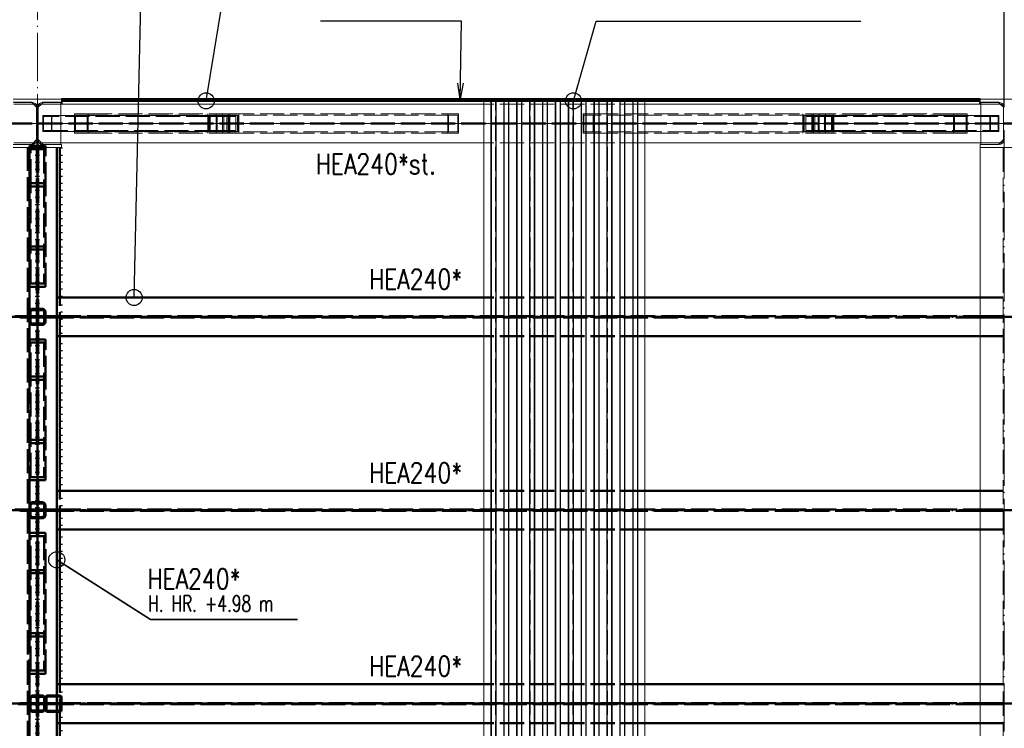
# Paper-space layout 'Layout1' of a CAD drawing. Extents: x -2 to 1380, y -36 to 422.
# Tile 35 of 79: x 333 to 455, y 232 to 320. Entities that reach past the tile are written whole.
import ezdxf

# ---------------------------------------------------------------- set-up
doc = ezdxf.new("R2010")
doc.units = 0
for name, pattern in [('ACAD_ISO02W100', [15, 12, -3]), ('ACAD_ISO04W100', [30.5, 24, -3, 0.5, -3]), ('ACAD_ISO07W100', [3.5, 0.5, -3]), ('B_CARA_09', [0.5, 0, -0.5]), ('HP_01_CER_B', [8, 5, -1, 1, -1])]:
    doc.linetypes.add(name, pattern=pattern)
doc.layers.get('0').update_dxf_attribs({"linetype": 'CONTINUOUS'})
doc.layers.get('DEFPOINTS').update_dxf_attribs({"color": 132, "linetype": 'CONTINUOUS'})
for name, color, linetype, lineweight in [('SS_1.ET-HALA_TaO-PRISTAVBA-PODLAH.NOSNIKY', 9, 'CONTINUOUS', 13), ('SS_1.ET-HALA_TaO-PRISTAVBA-SLOUP', 9, 'CONTINUOUS', 13), ('SS_1.ET-HALA_TaO-PRISTAVBA-ZTUZENI_SVISLE', 9, 'CONTINUOUS', 13), ('SS_1.ET-HALA_TaO-RASTR', 7, 'HP_01_CER_B', 13), ('SS_2.ET-DEMONTAZE_OK', 20, 'B_CARA_09', 50), ('SS_2.ET-HALA_TaO-PRISTAVBA-PODLAH.NOSNIKY', 172, 'CONTINUOUS', 50), ('SS_2.ET-HALA_TaO-PRISTAVBA-PODLAHA_LEM', 140, 'CONTINUOUS', 50), ('SS_2.ET-HALA_TaO-PRISTAVBA-TRAPEZ.PLECH', 153, 'CONTINUOUS', 18), ('SS_2.ET-HALA_TaO-PRISTAVBA-VNITRNI_KCE', 190, 'CONTINUOUS', 50), ('SS_KOTY', 3, 'CONTINUOUS', 25), ('SS_POPIS_PROFILU', 13, 'CONTINUOUS', 25), ('SS_POPIS_PROFILU_S355', 2, 'CONTINUOUS', 35), ('SS_SRAFY', 8, 'CONTINUOUS', 18), ('SS_STAV.OK-POPIS_PROFILU', 9, 'CONTINUOUS', 13)]:
    doc.layers.add(name, color=color, linetype=linetype, lineweight=lineweight)
doc.styles.add('ROMANS', font='romans.shx', dxfattribs={"width": 0.8})
doc.styles.add('romans.shx', font='romans.shx', dxfattribs={"height": 5})
doc.dimstyles.new('A-1_(2.5)_50AS', dxfattribs={"dimtxt": 2.5, "dimasz": 2, "dimexe": 1, "dimexo": 2, "dimgap": 0, "dimtad": 0, "dimdec": 1, "dimlfac": 50, "dimrnd": 1, "dimtxsty": 'ROMANS', "dimblk1": 'OBLIQUE', "dimblk2": 'OBLIQUE', "dimsah": 1, "dimcen": 2, "dimclrd": 256, "dimclre": 256, "dimclrt": 256, "dimadec": 1, "dimazin": 2, "dimtfac": 0.714286, "dimtdec": 1, "dimtmove": 0, "dimatfit": 3, "dimldrblk": 'OPEN', "dimfxl": 1, "dimtvp": 1.142857, "dimtfill": 1, "dimtolj": 1, "dimlwd": -1, "dimlwe": -1, "dimarcsym": 0})

# ---------------------------------------------------------------- blocks, each defined once
blk = doc.blocks.new('_Oblique')
at = {"color": 0, "linetype": 'ByBlock', "lineweight": -2}
blk.add_line((-0.5, -0.5), (0.5, 0.5), dxfattribs=at)
blk = doc.blocks.new('*D58')
at = {"layer": 'DEFPOINTS', "color": 0, "transparency": 16777216}
for p in [(455.19, 331.97), (504.49, 309.73, -4985), (455.19, 306.73, -5000.4)]:
    blk.add_point(p, dxfattribs=at)
at = {"layer": 'SS_KOTY', "transparency": 16777216}
for p, q in [((455.19, 308.73), (455.19, 332.97)), ((504.49, 311.73), (504.49, 332.97)), ((504.49, 331.97), (455.19, 331.97))]:
    blk.add_line(p, q, dxfattribs=at)
at = {"layer": 'SS_KOTY', "transparency": 16777216, "xscale": 2, "yscale": 2, "zscale": 2, "rotation": 180}
blk.add_blockref('_Oblique', (455.19, 331.97), dxfattribs=at)
at = {"layer": 'SS_KOTY', "transparency": 16777216, "xscale": 2, "yscale": 2, "zscale": 2}
blk.add_blockref('_Oblique', (504.49, 331.97), dxfattribs=at)
at = {"layer": 'SS_KOTY', "transparency": 16777216, "insert": (479.84, 334.83), "char_height": 2.5, "attachment_point": 5, "style": 'ROMANS', "bg_fill": 3, "box_fill_scale": 1.1, "bg_fill_color": 256, "bg_fill_true_color": 13158600, "bg_fill_transparency": 0}
blk.add_mtext('\\A1;2465', dxfattribs=at)
blk = doc.blocks.new('_OPEN')
at = {"color": 0, "linetype": 'ByBlock'}
for p, q in [((-1, 0.167), (0, 0)), ((0, 0), (-1, -0.167)), ((0, 0), (-1, 0))]:
    blk.add_line(p, q, dxfattribs=at)

psp = doc.layouts.get("Layout1")

# ---------------------------------------------------------------- hatches: boundary and pattern name
at = {"layer": 'SS_SRAFY'}
h = psp.add_hatch(dxfattribs=at)
h.set_pattern_fill('ANSI31', color=5, scale=0.02, style=0)
h.set_pattern_definition([(45, (-864.81247, 154.627365), (-0.0449012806, 0.0449012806), [])])
h.paths.add_polyline_path([(336.4275, 235.7274, 0.41421356), (336.1875, 235.4874), (336.1875, 233.9674, 0.41421356), (336.4275, 233.7274), (337.9475, 233.7274, 0.41421356), (338.1875, 233.9674), (338.1875, 235.4874, 0.41421356), (337.9475, 235.7274)], flags=0)
h.paths.add_polyline_path([(336.4275, 235.6074), (337.9475, 235.6074, -0.41421356), (338.0675, 235.4874), (338.0675, 233.9674, -0.41421356), (337.9475, 233.8474), (336.4275, 233.8474, -0.41421356), (336.3075, 233.9674), (336.3075, 235.4874, -0.41421356)], flags=0)

# ---------------------------------------------------------------- linework, layer by layer
at = {"layer": 'SS_1.ET-HALA_TaO-PRISTAVBA-PODLAH.NOSNIKY', "color": 9, "linetype": 'ACAD_ISO02W100', "ltscale": 0.25}
for p, q in [((334.6775, 309.1274), (332.2775, 309.1274)), ((335.0775, 309.1274), (334.945, 309.1274)), ((335.0775, 308.8074), (335.0775, 309.1274)), ((335.4301, 309.1274), (335.2976, 309.1274)), ((335.2976, 308.8074), (335.2976, 309.1274)), ((338.0975, 309.1274), (335.6975, 309.1274)), ((410.5875, 309.1274), (390.5875, 309.1274)), ((215.2976, 306.8024), (335.0775, 306.8024)), ((338.0976, 307.7274), (338.0976, 307.6074)), ((452.2775, 305.7273), (452.2775, 307.7274)), ((215.2976, 306.6524), (335.0775, 306.6524)), ((334.6775, 304.3274), (332.2775, 304.3274)), ((335.0775, 304.3274), (334.945, 304.3274)), ((335.0775, 304.3274), (335.0775, 304.6473)), ((335.2976, 304.3274), (335.2976, 304.6473)), ((335.4301, 304.3274), (335.2976, 304.3274)), ((338.0975, 304.3274), (335.6975, 304.3274)), ((410.5875, 304.3274), (390.5875, 304.3274)), ((454.6775, 304.3274), (452.2775, 304.3274)), ((455.0775, 304.3274), (454.945, 304.3274)), ((455.0775, 304.6473), (455.0775, 304.3274)), ((455.0525, 303.7273), (455.0525, 165.6274))]:
    psp.add_line(p, q, dxfattribs=at)
at = {"layer": 'SS_1.ET-HALA_TaO-PRISTAVBA-PODLAH.NOSNIKY', "color": 5, "linetype": 'Continuous', "ltscale": 0.25}
for p, q in [((334.945, 309.1274), (334.6775, 309.1274)), ((335.6975, 309.1274), (335.4301, 309.1274)), ((390.5875, 309.1274), (338.0976, 309.1274)), ((452.2775, 309.1274), (410.5875, 309.1274)), ((452.2775, 307.7274), (452.2775, 309.1274)), ((452.2775, 304.3274), (452.2775, 305.7273)), ((334.945, 304.3274), (334.6775, 304.3274)), ((335.6975, 304.3274), (335.4301, 304.3274)), ((390.5875, 304.3274), (338.0976, 304.3274)), ((452.2775, 304.3274), (410.5875, 304.3274)), ((454.945, 304.3274), (454.6775, 304.3274)), ((452.1875, 303.7273), (452.1875, 165.8274))]:
    psp.add_line(p, q, dxfattribs=at)
at = {"layer": 'SS_1.ET-HALA_TaO-PRISTAVBA-PODLAH.NOSNIKY', "color": 9, "linetype": 'ACAD_ISO04W100', "ltscale": 0.25}
psp.add_line((215.1875, 306.7274), (335.1875, 306.7274), dxfattribs=at)
at = {"layer": 'SS_1.ET-HALA_TaO-PRISTAVBA-SLOUP', "color": 5, "linetype": 'Continuous', "ltscale": 0.25}
for p, q in [((338.1875, 309.7274), (332.1875, 309.7274)), ((332.1875, 309.3474), (334.5375, 309.3474)), ((334.4775, 309.3274), (332.2775, 309.3274)), ((335.0775, 308.7274), (334.4775, 309.3274)), ((335.8975, 309.3274), (335.2975, 308.7274)), ((335.8375, 309.3474), (338.1875, 309.3474)), ((338.0975, 309.3274), (335.8975, 309.3274)), ((338.0975, 309.3274), (338.0975, 307.7274)), ((338.1875, 309.7274), (338.1875, 309.3474)), ((452.1875, 309.7274), (452.1875, 309.3474)), ((452.2775, 309.1274), (452.2775, 309.3274)), ((335.0775, 304.6474), (335.0775, 308.8074)), ((335.2975, 304.6474), (335.2975, 308.8074)), ((338.0975, 305.7274), (338.0975, 304.1274)), ((334.4775, 304.1274), (335.0775, 304.7274)), ((335.2975, 304.7274), (335.8975, 304.1274)), ((452.2775, 304.1274), (452.2775, 304.3274)), ((454.4775, 304.1274), (455.0775, 304.7274)), ((334.5375, 304.1074), (332.1875, 304.1074)), ((332.1875, 303.7274), (338.1875, 303.7274)), ((332.2775, 304.1274), (334.4775, 304.1274)), ((338.1875, 304.1074), (335.8375, 304.1074)), ((335.8975, 304.1274), (338.0975, 304.1274)), ((338.1875, 304.1074), (338.1875, 303.7274)), ((454.5375, 304.1074), (452.1875, 304.1074)), ((452.1875, 304.1074), (452.1875, 303.7274)), ((452.1875, 303.7274), (458.1875, 303.7274)), ((452.2775, 304.1274), (454.4775, 304.1274))]:
    psp.add_line(p, q, dxfattribs=at)
at = {"layer": 'SS_1.ET-HALA_TaO-PRISTAVBA-SLOUP', "color": 9, "linetype": 'ACAD_ISO02W100', "ltscale": 0.25}
for p, q in [((335.8975, 309.3274), (335.6975, 309.1274)), ((335.6975, 309.1274), (335.2976, 308.7274)), ((338.0975, 307.6074), (338.0975, 305.7274)), ((335.2976, 304.7273), (335.6975, 304.3274)), ((335.6975, 304.3274), (335.8975, 304.1274)), ((454.4775, 304.1274), (454.6775, 304.3274)), ((454.6775, 304.3274), (455.0775, 304.7273))]:
    psp.add_line(p, q, dxfattribs=at)
at = {"layer": 'SS_1.ET-HALA_TaO-PRISTAVBA-SLOUP', "color": 5, "linetype": 'Continuous', "ltscale": 0.25, "extrusion": (0, 0, -1)}
for centre, start, end in [((-334.5375, 308.8074), 90, 180), ((-335.8375, 308.8074), 0, 90), ((-334.5375, 304.6474), 180, 270), ((-335.8375, 304.6474), 270, 0)]:
    psp.add_arc(centre, 0.54, start, end, dxfattribs=at)
at = {"layer": 'SS_1.ET-HALA_TaO-PRISTAVBA-SLOUP', "color": 5, "linetype": 'Continuous', "ltscale": 0.25, "extrusion": (-2.79056e-14, 6.737e-14, -1)}
psp.add_arc((-454.5375, 304.6474), 0.54, 180, 270, dxfattribs=at)
at = {"layer": 'SS_1.ET-HALA_TaO-PRISTAVBA-ZTUZENI_SVISLE', "color": 9, "linetype": 'ACAD_ISO04W100', "ltscale": 0.25}
for p, q in [((358.2299, 306.7274), (335.1875, 306.7274)), ((335.1875, 306.7274), (359.1875, 306.7274)), ((359.1875, 306.7274), (357.6002, 306.7274)), ((395.1875, 306.7274), (359.1875, 306.7274)), ((395.1875, 306.7274), (431.1875, 306.7274)), ((431.1875, 306.7274), (432.7748, 306.7274))]:
    psp.add_line(p, q, dxfattribs=at)
at = {"layer": 'SS_1.ET-HALA_TaO-PRISTAVBA-ZTUZENI_SVISLE', "color": 5, "linetype": 'Continuous', "ltscale": 0.25}
for p, q in [((356.4303, 307.7274), (335.8759, 307.7274)), ((335.8759, 307.7274), (335.8759, 305.7274)), ((360.0296, 307.7274), (356.4303, 307.7274)), ((356.4303, 305.7274), (356.4303, 307.7274)), ((356.6462, 307.6074), (359.8136, 307.6074)), ((356.6462, 305.8474), (356.6462, 307.6074)), ((359.8136, 305.8474), (359.8136, 307.6074)), ((360.0296, 305.7274), (360.0296, 307.7274)), ((430.3455, 307.7274), (430.3454, 305.7274)), ((430.3455, 307.7274), (430.5615, 307.7274)), ((430.5615, 307.6074), (430.5614, 305.8474)), ((430.5615, 307.7274), (433.9449, 307.7273)), ((430.5615, 307.6074), (433.7289, 307.6073)), ((433.7289, 307.6073), (433.7288, 305.8473)), ((433.9449, 307.7273), (433.9448, 305.7273)), ((356.4303, 305.7274), (335.8759, 305.7274)), ((360.0296, 305.7274), (356.4303, 305.7274)), ((356.6462, 305.8474), (359.8136, 305.8474)), ((430.3454, 305.7274), (433.9448, 305.7273)), ((430.5614, 305.8474), (433.7288, 305.8474)), ((430.5614, 305.8474), (433.7288, 305.8473)), ((454.4991, 305.7273), (433.9448, 305.7273))]:
    psp.add_line(p, q, dxfattribs=at)
at = {"layer": 'SS_1.ET-HALA_TaO-PRISTAVBA-ZTUZENI_SVISLE', "color": 9, "linetype": 'ACAD_ISO02W100', "ltscale": 0.25}
for p, q in [((356.6462, 307.6074), (335.9426, 307.6074)), ((335.9426, 307.6074), (335.9426, 305.8474)), ((336.9205, 307.6074), (336.9205, 305.8474)), ((336.9872, 307.7274), (336.9872, 305.7274)), ((339.7875, 307.9274), (341.4846, 307.9274)), ((339.7875, 307.9274), (339.7875, 305.5274)), ((341.3715, 307.7674), (339.9007, 307.7674)), ((339.9007, 307.7674), (339.9007, 305.6874)), ((358.96, 307.7674), (341.3715, 307.7674)), ((341.3715, 307.7674), (341.3715, 305.6874)), ((341.4846, 307.9274), (359.0731, 307.9274)), ((341.4846, 307.9274), (341.4846, 305.5274)), ((356.3412, 307.9274), (356.3412, 305.5274)), ((356.5091, 307.7674), (356.5091, 305.6874)), ((357.3761, 305.5274), (357.3761, 307.9274)), ((357.4892, 305.6874), (357.4892, 307.7674)), ((358.1713, 305.5274), (358.1713, 307.9274)), ((358.3068, 307.7674), (358.3068, 305.6874)), ((358.6914, 307.7674), (358.6914, 305.6874)), ((358.8592, 307.9274), (358.8592, 305.5274)), ((358.96, 305.6874), (358.96, 307.7674)), ((386.2129, 307.7674), (358.96, 307.7674)), ((359.0731, 305.5274), (359.0731, 307.9274)), ((359.0731, 307.9274), (386.1242, 307.9274)), ((360.0683, 305.6874), (360.0683, 307.7674)), ((360.2038, 307.9274), (360.2038, 305.5274)), ((386.1242, 307.9274), (387.4555, 307.9274)), ((386.1242, 305.5274), (386.1242, 307.9274)), ((387.3667, 307.7674), (386.2129, 307.7674)), ((386.2129, 305.6874), (386.2129, 307.7674)), ((387.3667, 305.6874), (387.3667, 307.7674)), ((387.4555, 305.5274), (387.4555, 307.9274)), ((402.9196, 307.9274), (404.1621, 307.9274)), ((402.9196, 307.9274), (402.9196, 305.5274)), ((404.1621, 307.7674), (403.0084, 307.7674)), ((403.0084, 307.7674), (403.0084, 305.6874)), ((404.1621, 307.9274), (404.2509, 307.9274)), ((431.4151, 307.7674), (404.1621, 307.7674)), ((404.1621, 307.7674), (404.1621, 305.6874)), ((404.2509, 307.9274), (431.3019, 307.9274)), ((404.2509, 307.9274), (404.2509, 305.5274)), ((430.1713, 305.5274), (430.1713, 307.9274)), ((430.3068, 305.6874), (430.3068, 307.7674)), ((431.3019, 307.9274), (448.8905, 307.9274)), ((431.3019, 307.9274), (431.3019, 305.5274)), ((449.0036, 307.7674), (431.4151, 307.7674)), ((431.4151, 307.7674), (431.4151, 305.6874)), ((431.5158, 305.5274), (431.5158, 307.9274)), ((431.6837, 305.6874), (431.6837, 307.7674)), ((432.0683, 305.6874), (432.0683, 307.7674)), ((432.2038, 305.5274), (432.2038, 307.9274)), ((432.8859, 307.7674), (432.8859, 305.6874)), ((432.999, 307.9274), (432.999, 305.5274)), ((433.866, 305.6874), (433.866, 307.7674)), ((434.0339, 305.5274), (434.0339, 307.9274)), ((448.8905, 307.9274), (450.5875, 307.9274)), ((448.8905, 305.5274), (448.8905, 307.9274)), ((450.4744, 307.7674), (449.0036, 307.7674)), ((449.0036, 305.6874), (449.0036, 307.7674)), ((450.4744, 305.6874), (450.4744, 307.7674)), ((450.5875, 305.5274), (450.5875, 307.9274)), ((453.3878, 305.7274), (453.3878, 307.7274)), ((453.4545, 305.8474), (453.4545, 307.6074)), ((335.9426, 305.8474), (356.6462, 305.8474)), ((339.7875, 305.5274), (341.4846, 305.5274)), ((341.3715, 305.6874), (339.9007, 305.6874)), ((358.96, 305.6874), (341.3715, 305.6874)), ((341.4846, 305.5274), (359.0731, 305.5274)), ((386.2129, 305.6874), (358.96, 305.6874)), ((359.0731, 305.5274), (386.1242, 305.5274)), ((386.1242, 305.5274), (387.4555, 305.5274)), ((387.3667, 305.6874), (386.2129, 305.6874)), ((402.9196, 305.5274), (404.2509, 305.5274)), ((404.1621, 305.6874), (403.0084, 305.6874)), ((431.4151, 305.6874), (404.1621, 305.6874)), ((404.2509, 305.5274), (431.3019, 305.5274)), ((433.9448, 305.7274), (430.3454, 305.7274)), ((431.3019, 305.5274), (448.8905, 305.5274)), ((449.0036, 305.6874), (431.4151, 305.6874)), ((433.7288, 305.8473), (454.4324, 305.8473)), ((448.8905, 305.5274), (450.5875, 305.5274)), ((450.4744, 305.6874), (449.0036, 305.6874)), ((454.4991, 305.7273), (453.3878, 305.7274)), ((454.4324, 305.8473), (453.4545, 305.8474))]:
    psp.add_line(p, q, dxfattribs=at)
at = {"layer": 'SS_1.ET-HALA_TaO-RASTR', "linetype": 'ACAD_ISO04W100', "ltscale": 0.25}
psp.add_line((335.1875, 90.8546), (335.1875, 328.1835), dxfattribs=at)
at = {"layer": 'SS_2.ET-DEMONTAZE_OK', "color": 9, "linetype": 'ACAD_ISO04W100', "ltscale": 0.25}
psp.add_line((335.1875, 154.6274), (335.1875, 306.7274), dxfattribs=at)
at = {"layer": 'SS_2.ET-DEMONTAZE_OK', "color": 1, "linetype": 'ACAD_ISO07W100', "ltscale": 0.25}
for p, q in [((335.0525, 303.7273), (335.0525, 165.6274)), ((335.3225, 303.7273), (335.3225, 165.6274)), ((338.1875, 303.7273), (338.1875, 285.1274)), ((338.1875, 285.1274), (338.1875, 280.3274)), ((338.1875, 280.3274), (338.1875, 261.1274)), ((338.1875, 261.1274), (338.1875, 258.8024)), ((338.1875, 258.8024), (338.1875, 258.6524)), ((338.1875, 258.6524), (338.1875, 256.3274)), ((338.1875, 256.3274), (338.1875, 237.1274)), ((338.1875, 237.1274), (338.1875, 235.4874)), ((338.1875, 233.9674), (338.1875, 232.3274)), ((338.1875, 232.3274), (338.1875, 213.1274))]:
    psp.add_line(p, q, dxfattribs=at)
at = {"layer": 'SS_2.ET-HALA_TaO-PRISTAVBA-PODLAH.NOSNIKY', "color": 7, "linetype": 'ACAD_ISO04W100', "ltscale": 0.25}
for p, q in [((335.1875, 306.7274), (335.1875, 162.6274)), ((335.1875, 282.7274), (335.1875, 306.7274)), ((335.1875, 306.7274), (335.1875, 162.6274)), ((215.1875, 282.7274), (335.1875, 282.7274)), ((335.1875, 282.7274), (455.1875, 282.7274)), ((335.1875, 258.7274), (335.1875, 282.7274)), ((455.1875, 282.7274), (575.1875, 282.7274)), ((215.1875, 258.7274), (335.1875, 258.7274)), ((335.1875, 258.7274), (455.1875, 258.7274)), ((335.1875, 234.7274), (335.1875, 258.7274)), ((455.1875, 258.7274), (575.1875, 258.7274)), ((215.1875, 234.7274), (335.1875, 234.7274)), ((335.1875, 234.7274), (455.1875, 234.7274)), ((335.1875, 234.7274), (335.1875, 210.7274)), ((455.1875, 234.7274), (575.1875, 234.7274))]:
    psp.add_line(p, q, dxfattribs=at)
at = {"layer": 'SS_2.ET-HALA_TaO-PRISTAVBA-PODLAH.NOSNIKY', "color": 3, "linetype": 'ACAD_ISO02W100', "ltscale": 0.25}
for p, q in [((336.1875, 303.9347), (334.1875, 303.9347)), ((334.1875, 303.9347), (334.1875, 298.9046)), ((336.0275, 303.5323), (334.3475, 303.5323)), ((334.3475, 299.307), (334.3475, 303.5323)), ((335.1075, 165.6274), (335.1075, 303.7273)), ((335.1125, 165.6274), (335.1125, 303.7273)), ((335.2625, 165.6274), (335.2625, 303.7273)), ((335.2675, 165.6274), (335.2675, 303.7273)), ((336.0275, 303.5323), (336.0275, 299.307)), ((336.1875, 303.5323), (336.1875, 303.9347)), ((336.1875, 298.9046), (336.1875, 303.5323)), ((336.1875, 298.9046), (334.1875, 298.9046)), ((334.1875, 298.9046), (334.1875, 291.9816)), ((336.0275, 299.307), (334.3475, 299.307)), ((334.3475, 286.8455), (334.3475, 299.307)), ((336.0275, 299.307), (336.0275, 286.8455)), ((336.1875, 286.4431), (336.1875, 298.9046)), ((334.1875, 291.4732), (336.1875, 291.4732)), ((334.3475, 291.0708), (336.0275, 291.0708)), ((334.1875, 286.4431), (336.1875, 286.4431)), ((334.3475, 286.8455), (336.0275, 286.8455)), ((337.9875, 280.3274), (337.9875, 285.1274)), ((410.5875, 285.1274), (390.5875, 285.1274)), ((455.0525, 285.1274), (452.1875, 285.1274)), ((334.5875, 283.7274), (335.7875, 283.7274)), ((335.7875, 283.5674), (334.5875, 283.5674)), ((332.3875, 282.8024), (334.1875, 282.8024)), ((335.1075, 282.6524), (332.9875, 282.6524)), ((334.1875, 283.3274), (334.1875, 282.1274)), ((334.1875, 282.8024), (334.3475, 282.8024)), ((334.3475, 282.1274), (334.3475, 283.3274)), ((334.3475, 282.8024), (335.1075, 282.8024)), ((335.2626, 282.8024), (337.4875, 282.8024)), ((337.4875, 282.6524), (335.2626, 282.6524)), ((336.0275, 283.3274), (336.0275, 282.1274)), ((336.1875, 282.1274), (336.1875, 283.3274)), ((337.4875, 282.8024), (337.5582, 282.8024)), ((337.4875, 282.8024), (337.4875, 282.6524)), ((337.5582, 282.6524), (337.4875, 282.6524)), ((337.5582, 282.8024), (337.5875, 282.8024)), ((337.5875, 282.6524), (337.5582, 282.6524)), ((337.5875, 282.8024), (452.1875, 282.8024)), ((452.1875, 282.6524), (337.5875, 282.6524)), ((452.1875, 282.8024), (452.2168, 282.8024)), ((452.2168, 282.6524), (452.1875, 282.6524)), ((452.2168, 282.8024), (452.2875, 282.8024)), ((452.2875, 282.6524), (452.2168, 282.6524)), ((452.2875, 282.8024), (455.0525, 282.8024)), ((452.2875, 282.6524), (452.2875, 282.8024)), ((455.0525, 282.6524), (452.2875, 282.6524)), ((334.5875, 281.8874), (335.7875, 281.8874)), ((335.7875, 281.7274), (334.5875, 281.7274)), ((336.1875, 279.9347), (334.1875, 279.9347)), ((334.1875, 279.9347), (334.1875, 274.9046)), ((336.1875, 279.5323), (336.1875, 279.9347)), ((410.5875, 280.3274), (390.5875, 280.3274)), ((455.0525, 280.3274), (452.1875, 280.3274)), ((336.0275, 279.5323), (334.3475, 279.5323)), ((334.3475, 275.307), (334.3475, 279.5323)), ((336.0275, 279.5323), (336.0275, 275.307)), ((336.1875, 274.9046), (336.1875, 279.5323)), ((336.0275, 275.307), (334.3475, 275.307)), ((334.3475, 262.8455), (334.3475, 275.307)), ((336.0275, 275.307), (336.0275, 262.8455)), ((336.1875, 274.9046), (334.1875, 274.9046)), ((334.1875, 274.9046), (334.1875, 267.9816)), ((336.1875, 262.4431), (336.1875, 274.9046)), ((334.1875, 267.4732), (336.1875, 267.4732)), ((334.3475, 267.0708), (336.0275, 267.0708)), ((334.3475, 262.8455), (336.0275, 262.8455)), ((334.1875, 262.4431), (336.1875, 262.4431)), ((337.9875, 256.3274), (337.9875, 261.1274)), ((410.5875, 261.1274), (390.5875, 261.1274)), ((455.0525, 261.1274), (452.1875, 261.1274)), ((334.1875, 259.3274), (334.1875, 258.1274)), ((334.3475, 258.1274), (334.3475, 259.3274)), ((334.5875, 259.7274), (335.7875, 259.7274)), ((335.7875, 259.5674), (334.5875, 259.5674)), ((336.0275, 259.3274), (336.0275, 258.1274)), ((336.1875, 258.1274), (336.1875, 259.3274)), ((332.3875, 258.8024), (334.1875, 258.8024)), ((335.1075, 258.6524), (332.9875, 258.6524)), ((334.1875, 258.8024), (334.3475, 258.8024)), ((334.3475, 258.8024), (335.1075, 258.8024)), ((334.5875, 257.8874), (335.7875, 257.8874)), ((335.2626, 258.8024), (337.4875, 258.8024)), ((337.4875, 258.6524), (335.2626, 258.6524)), ((337.4875, 258.8024), (337.5582, 258.8024)), ((337.4875, 258.8024), (337.4875, 258.6524)), ((337.5582, 258.6524), (337.4875, 258.6524)), ((337.5582, 258.8024), (337.5875, 258.8024)), ((337.5875, 258.6524), (337.5582, 258.6524)), ((337.5875, 258.8024), (452.1875, 258.8024)), ((452.1875, 258.6524), (337.5875, 258.6524)), ((452.1875, 258.8024), (452.2168, 258.8024)), ((452.2168, 258.6524), (452.1875, 258.6524)), ((452.2168, 258.8024), (452.2875, 258.8024)), ((452.2875, 258.6524), (452.2168, 258.6524)), ((452.2875, 258.8024), (455.0525, 258.8024)), ((452.2875, 258.6524), (452.2875, 258.8024)), ((455.0525, 258.6524), (452.2875, 258.6524)), ((335.7875, 257.7274), (334.5875, 257.7274)), ((336.1875, 255.9347), (334.1875, 255.9347)), ((334.1875, 255.9347), (334.1875, 250.9046)), ((336.0275, 255.5323), (334.3475, 255.5323)), ((334.3475, 251.307), (334.3475, 255.5323)), ((336.0275, 255.5323), (336.0275, 251.307)), ((336.1875, 255.5323), (336.1875, 255.9347)), ((336.1875, 250.9046), (336.1875, 255.5323)), ((410.5875, 256.3274), (390.5875, 256.3274)), ((455.0525, 256.3274), (452.1875, 256.3274)), ((336.1875, 250.9046), (334.1875, 250.9046)), ((334.1875, 250.9046), (334.1875, 243.9816)), ((336.0275, 251.307), (334.3475, 251.307)), ((334.3475, 238.8455), (334.3475, 251.307)), ((336.0275, 251.307), (336.0275, 238.8455)), ((336.1875, 238.4431), (336.1875, 250.9046)), ((334.1875, 243.4732), (336.1875, 243.4732)), ((334.3475, 243.0708), (336.0275, 243.0708)), ((334.1875, 238.4431), (336.1875, 238.4431)), ((334.3475, 238.8455), (336.0275, 238.8455)), ((337.9875, 232.3274), (337.9875, 237.1274)), ((410.5875, 237.1274), (390.5875, 237.1274)), ((455.0525, 237.1274), (452.1875, 237.1274)), ((334.1875, 234.6524), (332.7875, 234.6524)), ((332.9875, 234.8024), (334.3475, 234.8024)), ((334.1875, 235.3274), (334.1875, 234.1274)), ((334.3475, 234.6524), (334.1875, 234.6524)), ((334.3475, 234.1274), (334.3475, 235.3274)), ((334.3475, 234.8024), (335.1075, 234.8024)), ((335.1075, 234.6524), (334.3475, 234.6524)), ((335.7875, 235.7274), (334.5875, 235.7274)), ((335.7875, 235.5674), (334.5875, 235.5674)), ((335.2626, 234.8024), (336.1875, 234.8024)), ((336.1875, 234.6524), (335.2626, 234.6524)), ((336.0275, 235.3274), (336.0275, 234.1274)), ((336.1875, 234.8024), (336.3075, 234.8024)), ((336.3075, 234.6524), (336.1875, 234.6524)), ((336.3075, 234.8024), (337.4875, 234.8024)), ((337.4875, 234.6524), (336.3075, 234.6524)), ((337.4875, 234.8024), (337.5582, 234.8024)), ((337.4875, 234.8024), (337.4875, 234.6524)), ((337.5582, 234.6524), (337.4875, 234.6524)), ((337.5582, 234.8024), (337.5875, 234.8024)), ((337.5875, 234.6524), (337.5582, 234.6524)), ((337.5875, 235.6074), (337.5875, 235.7274)), ((337.5875, 234.8024), (452.1875, 234.8024)), ((452.1875, 234.6524), (337.5875, 234.6524)), ((452.1875, 234.8024), (452.2168, 234.8024)), ((452.2168, 234.6524), (452.1875, 234.6524)), ((452.2168, 234.8024), (452.2875, 234.8024)), ((452.2875, 234.6524), (452.2168, 234.6524)), ((452.2875, 234.8024), (455.0525, 234.8024)), ((452.2875, 234.6524), (452.2875, 234.8024)), ((455.0525, 234.6524), (452.2875, 234.6524)), ((334.5875, 233.8874), (335.7875, 233.8874)), ((334.5875, 233.7274), (335.7875, 233.7274)), ((337.5875, 233.7274), (337.5875, 233.8474)), ((410.5875, 232.3274), (390.5875, 232.3274)), ((455.0525, 232.3274), (452.1875, 232.3274))]:
    psp.add_line(p, q, dxfattribs=at)
at = {"layer": 'SS_2.ET-HALA_TaO-PRISTAVBA-PODLAH.NOSNIKY', "color": 1, "linetype": 'Continuous', "ltscale": 0.25}
for p, q in [((337.5875, 235.7274), (337.5875, 303.7273)), ((337.9875, 285.1274), (337.9875, 303.7273)), ((390.5875, 285.1274), (337.5875, 285.1274)), ((452.1875, 285.1274), (410.5875, 285.1274)), ((390.5875, 280.3274), (337.5875, 280.3274)), ((337.9875, 261.1274), (337.9875, 280.3274)), ((452.1875, 280.3274), (410.5875, 280.3274)), ((390.5875, 261.1274), (337.5875, 261.1274)), ((452.1875, 261.1274), (410.5875, 261.1274)), ((390.5875, 256.3274), (337.5875, 256.3274)), ((337.9875, 237.1274), (337.9875, 256.3274)), ((452.1875, 256.3274), (410.5875, 256.3274)), ((390.5875, 237.1274), (337.5875, 237.1274)), ((452.1875, 237.1274), (410.5875, 237.1274)), ((337.5875, 233.8474), (337.5875, 235.6074)), ((337.5875, 165.8274), (337.5875, 233.7274)), ((390.5875, 232.3274), (337.5875, 232.3274)), ((337.9875, 213.1274), (337.9875, 232.3274)), ((452.1875, 232.3274), (410.5875, 232.3274))]:
    psp.add_line(p, q, dxfattribs=at)
at = {"layer": 'SS_2.ET-HALA_TaO-PRISTAVBA-PODLAH.NOSNIKY', "color": 3, "linetype": 'ACAD_ISO02W100', "ltscale": 0.25}
for centre, start, end in [((334.5875, 283.3274), 90, 180), ((335.7875, 283.3274), 0, 90), ((334.5875, 282.1274), 180, 270), ((335.7875, 282.1274), 270, 0), ((334.5875, 259.3274), 90, 180), ((335.7875, 259.3274), 0, 90), ((334.5875, 258.1274), 180, 270), ((335.7875, 258.1274), 270, 0), ((334.5875, 235.3274), 90, 180), ((335.7875, 235.3274), 0, 90), ((334.5875, 234.1274), 180, 270), ((335.7875, 234.1274), 270, 0)]:
    psp.add_arc(centre, 0.4, start, end, dxfattribs=at)
at = {"layer": 'SS_2.ET-HALA_TaO-PRISTAVBA-PODLAH.NOSNIKY', "color": 3, "linetype": 'ACAD_ISO02W100', "ltscale": 0.25, "extrusion": (1.51582e-13, -6.27875e-14, -1)}
for centre in [(-334.5875, 283.3274), (-334.5875, 259.3274), (-334.5875, 235.3274)]:
    psp.add_arc(centre, 0.24, 0, 90, dxfattribs=at)
at = {"layer": 'SS_2.ET-HALA_TaO-PRISTAVBA-PODLAH.NOSNIKY', "color": 3, "linetype": 'ACAD_ISO02W100', "ltscale": 0.25, "extrusion": (-6.27875e-14, -1.51582e-13, -1)}
for centre in [(-335.7875, 283.3274), (-335.7875, 259.3274), (-335.7875, 235.3274)]:
    psp.add_arc(centre, 0.24, 90, 180, dxfattribs=at)
at = {"layer": 'SS_2.ET-HALA_TaO-PRISTAVBA-PODLAH.NOSNIKY', "color": 3, "linetype": 'ACAD_ISO02W100', "ltscale": 0.25, "extrusion": (1.51582e-13, 6.27875e-14, -1)}
for centre in [(-334.5875, 282.1274), (-334.5875, 258.1274), (-334.5875, 234.1274)]:
    psp.add_arc(centre, 0.24, 270, 0, dxfattribs=at)
at = {"layer": 'SS_2.ET-HALA_TaO-PRISTAVBA-PODLAH.NOSNIKY', "color": 3, "linetype": 'ACAD_ISO02W100', "ltscale": 0.25, "extrusion": (-6.27875e-14, 1.51582e-13, -1)}
for centre in [(-335.7875, 282.1274), (-335.7875, 258.1274), (-335.7875, 234.1274)]:
    psp.add_arc(centre, 0.24, 180, 270, dxfattribs=at)
at = {"layer": 'SS_2.ET-HALA_TaO-PRISTAVBA-PODLAHA_LEM', "color": 1, "linetype": 'Continuous', "ltscale": 0.25}
for p, q in [((452.1875, 309.7274), (338.1875, 309.7274)), ((338.1875, 309.5274), (452.1875, 309.5274)), ((338.1875, 309.3474), (338.1875, 309.1274)), ((452.1875, 309.3474), (452.1875, 309.1274))]:
    psp.add_line(p, q, dxfattribs=at)
at = {"layer": 'SS_2.ET-HALA_TaO-PRISTAVBA-PODLAHA_LEM', "color": 7, "linetype": 'ACAD_ISO04W100', "ltscale": 0.25}
for p, q in [((452.1875, 309.7274), (338.1875, 309.7274)), ((452.1875, 309.7274), (338.1875, 309.7274)), ((334.1875, 165.6274), (334.1875, 303.7274))]:
    psp.add_line(p, q, dxfattribs=at)
at = {"layer": 'SS_2.ET-HALA_TaO-PRISTAVBA-PODLAHA_LEM', "color": 3, "linetype": 'ACAD_ISO02W100', "ltscale": 0.25}
for p, q in [((333.9875, 165.8274), (333.9875, 303.7273)), ((334.1875, 291.9816), (334.1875, 283.3274)), ((334.1875, 282.1274), (334.1875, 279.9347)), ((334.1875, 267.9816), (334.1875, 259.3274)), ((334.1875, 258.1274), (334.1875, 255.9347)), ((334.1875, 243.9816), (334.1875, 235.3274)), ((334.1875, 234.1274), (334.1875, 225.4732))]:
    psp.add_line(p, q, dxfattribs=at)
at = {"layer": 'SS_2.ET-HALA_TaO-PRISTAVBA-TRAPEZ.PLECH', "color": 5, "linetype": 'Continuous', "ltscale": 0.25}
for p, q in [((390.5875, 309.5273), (390.5875, 165.8274)), ((391.4637, 309.5273), (391.4637, 165.8274)), ((391.5287, 309.5273), (391.5287, 165.8274)), ((392.0635, 309.5273), (392.0635, 165.8274)), ((392.1114, 309.5273), (392.1114, 165.8274)), ((393.0637, 309.5273), (393.0637, 165.8274)), ((393.1115, 309.5273), (393.1115, 165.8274)), ((393.6464, 309.5273), (393.6464, 165.8274)), ((393.7114, 309.5273), (393.7114, 165.8274)), ((394.6637, 309.5273), (394.6637, 165.8274)), ((394.7287, 309.5273), (394.7287, 165.8274)), ((395.2635, 309.5273), (395.2635, 165.8274)), ((395.3114, 309.5273), (395.3114, 165.8274)), ((396.2637, 309.5273), (396.2637, 165.8274)), ((396.3115, 309.5273), (396.3115, 165.8274)), ((396.8464, 309.5273), (396.8464, 165.8274)), ((396.9114, 309.5273), (396.9114, 165.8274)), ((397.8637, 309.5273), (397.8637, 165.8274)), ((397.9287, 309.5273), (397.9287, 165.8274)), ((398.4635, 309.5273), (398.4635, 165.8274)), ((398.5114, 309.5273), (398.5114, 165.8274)), ((399.4637, 309.5273), (399.4637, 165.8274)), ((399.5115, 309.5273), (399.5115, 165.8274)), ((400.0464, 309.5273), (400.0464, 165.8274)), ((400.1114, 309.5273), (400.1114, 165.8274)), ((401.0637, 309.5273), (401.0637, 165.8274)), ((401.1287, 309.5273), (401.1287, 165.8274)), ((401.6635, 309.5273), (401.6635, 165.8274)), ((401.7114, 309.5273), (401.7114, 165.8274)), ((402.6637, 309.5273), (402.6637, 165.8274)), ((402.7115, 309.5273), (402.7115, 165.8274)), ((403.2464, 309.5273), (403.2464, 165.8274)), ((403.3114, 309.5273), (403.3114, 165.8274)), ((404.2637, 309.5273), (404.2637, 165.8274)), ((404.3287, 309.5273), (404.3287, 165.8274)), ((404.8635, 309.5273), (404.8635, 165.8274)), ((404.9114, 309.5273), (404.9114, 165.8274)), ((405.8637, 309.5273), (405.8637, 165.8274)), ((405.9115, 309.5273), (405.9115, 165.8274)), ((406.4464, 309.5273), (406.4464, 165.8274)), ((406.5114, 309.5273), (406.5114, 165.8274)), ((407.4637, 309.5273), (407.4637, 165.8274)), ((407.5287, 309.5273), (407.5287, 165.8274)), ((408.0635, 309.5273), (408.0635, 165.8274)), ((408.1114, 309.5273), (408.1114, 165.8274)), ((409.0637, 309.5273), (409.0637, 165.8274)), ((409.1115, 309.5273), (409.1115, 165.8274)), ((409.6464, 309.5273), (409.6464, 165.8274)), ((409.7114, 165.8274), (409.7114, 309.5273)), ((410.5875, 165.8274), (410.5875, 309.5273))]:
    psp.add_line(p, q, dxfattribs=at)
at = {"layer": 'SS_2.ET-HALA_TaO-PRISTAVBA-TRAPEZ.PLECH', "color": 5, "linetype": 'ACAD_ISO02W100', "ltscale": 0.25}
for p, q in [((391.5115, 165.8274), (391.5115, 309.5273)), ((392.0464, 165.8274), (392.0464, 309.5273)), ((393.1287, 165.8274), (393.1287, 309.5273)), ((393.6635, 165.8274), (393.6635, 309.5273)), ((394.7115, 165.8274), (394.7115, 309.5273)), ((395.2464, 165.8274), (395.2464, 309.5273)), ((396.3287, 165.8274), (396.3287, 309.5273)), ((396.8635, 165.8274), (396.8635, 309.5273)), ((397.9115, 165.8274), (397.9115, 309.5273)), ((398.4464, 165.8274), (398.4464, 309.5273)), ((399.5287, 165.8274), (399.5287, 309.5273)), ((400.0635, 165.8274), (400.0635, 309.5273)), ((401.1115, 165.8274), (401.1115, 309.5273)), ((401.6464, 165.8274), (401.6464, 309.5273)), ((402.7287, 165.8274), (402.7287, 309.5273)), ((403.2635, 165.8274), (403.2635, 309.5273)), ((404.3115, 165.8274), (404.3115, 309.5273)), ((404.8464, 165.8274), (404.8464, 309.5273)), ((405.9287, 165.8274), (405.9287, 309.5273)), ((406.4635, 165.8274), (406.4635, 309.5273)), ((407.5115, 165.8274), (407.5115, 309.5273)), ((408.0464, 165.8274), (408.0464, 309.5273)), ((409.1287, 165.8274), (409.1287, 309.5273)), ((409.6635, 165.8274), (409.6635, 309.5273))]:
    psp.add_line(p, q, dxfattribs=at)
at = {"layer": 'SS_2.ET-HALA_TaO-PRISTAVBA-VNITRNI_KCE', "color": 1, "linetype": 'Continuous', "ltscale": 0.25}
for p, q in [((336.1875, 235.4874), (336.1875, 233.9674)), ((336.3075, 233.9674), (336.3075, 235.4874)), ((337.9475, 235.7274), (336.4275, 235.7274)), ((336.4275, 235.6074), (337.9475, 235.6074)), ((338.0675, 235.4874), (338.0675, 233.9674)), ((338.1875, 235.4874), (338.1875, 233.9674)), ((337.9475, 233.8474), (336.4275, 233.8474)), ((336.4275, 233.7274), (337.9475, 233.7274))]:
    psp.add_line(p, q, dxfattribs=at)
for centre, start, end in [((336.4275, 235.4874), 90, 180), ((337.9475, 235.4874), 0, 90), ((336.4275, 233.9674), 180, 270), ((337.9475, 233.9674), 270, 0)]:
    psp.add_arc(centre, 0.24, start, end, dxfattribs=at)
at = {"layer": 'SS_2.ET-HALA_TaO-PRISTAVBA-VNITRNI_KCE', "color": 1, "linetype": 'Continuous', "ltscale": 0.25, "extrusion": (1.51582e-13, -6.27875e-14, -1)}
psp.add_arc((-336.4275, 235.4874), 0.12, 0, 90, dxfattribs=at)
at = {"layer": 'SS_2.ET-HALA_TaO-PRISTAVBA-VNITRNI_KCE', "color": 1, "linetype": 'Continuous', "ltscale": 0.25, "extrusion": (-6.27875e-14, -1.51582e-13, -1)}
psp.add_arc((-337.9475, 235.4874), 0.12, 90, 180, dxfattribs=at)
at = {"layer": 'SS_2.ET-HALA_TaO-PRISTAVBA-VNITRNI_KCE', "color": 1, "linetype": 'Continuous', "ltscale": 0.25, "extrusion": (1.51582e-13, 6.27875e-14, -1)}
psp.add_arc((-336.4275, 233.9674), 0.12, 270, 0, dxfattribs=at)
at = {"layer": 'SS_2.ET-HALA_TaO-PRISTAVBA-VNITRNI_KCE', "color": 1, "linetype": 'Continuous', "ltscale": 0.25, "extrusion": (-6.27875e-14, 1.51582e-13, -1)}
psp.add_arc((-337.9475, 233.9674), 0.12, 180, 270, dxfattribs=at)
at = {"layer": 'SS_POPIS_PROFILU', "color": 0, "linetype": 'ByBlock'}
for p, q in [((387.666, 309.7274), (387.3654, 311.7325)), ((387.666, 309.7274), (387.6987, 311.7271)), ((388.032, 311.7217), (387.666, 309.7274))]:
    psp.add_line(p, q, dxfattribs=at)
at = {"layer": 'SS_POPIS_PROFILU', "color": 0, "linetype": 'ByBlock', "lineweight": -2}
for p, q in [((356.1248, 309.5274, -4998), (356.4478, 311.5011, -4998)), ((401.7114, 309.5273, -5000.3786), (402.2575, 311.4513, -5000.3786)), ((347.1883, 285.1274, -5000.4), (347.2336, 287.1269, -5000.4))]:
    psp.add_line(p, q, dxfattribs=at)
at = {"layer": 'SS_POPIS_PROFILU', "color": 13}
for points in [[(347.1883, 285.1274), (348.4323, 340.0192), (366.0323, 340.0192)], [(356.1248, 309.5274), (359.7114, 331.4492), (383.2447, 331.4492)], [(387.666, 309.7274), (387.8239, 319.4068), (370.3001, 319.4068)], [(401.7114, 309.5273), (404.5155, 319.4068), (437.3727, 319.4068)]]:
    psp.add_lwpolyline(points, dxfattribs=at)
at = {"layer": 'SS_POPIS_PROFILU', "color": 0, "linetype": 'ByBlock', "lineweight": -2}
for centre in [(356.1248, 309.5274, -4998), (401.7114, 309.5273, -5000.3786), (347.1883, 285.1274, -5000.4)]:
    psp.add_circle(centre, 1, dxfattribs=at)
at = {"layer": 'SS_POPIS_PROFILU_S355', "color": 0, "linetype": 'ByBlock', "lineweight": -2}
psp.add_line((337.5875, 252.5824), (339.2728, 251.5054), dxfattribs=at)
at = {"layer": 'SS_POPIS_PROFILU_S355', "color": 2}
psp.add_lwpolyline([(337.5875, 252.5824), (349.2038, 245.1589), (367.4704, 245.1589)], dxfattribs=at)
at = {"layer": 'SS_POPIS_PROFILU_S355', "color": 0, "linetype": 'ByBlock', "lineweight": -2}
psp.add_circle((337.5875, 252.5824), 1, dxfattribs=at)

# ---------------------------------------------------------------- texts
at = {"layer": 'SS_POPIS_PROFILU_S355', "color": 2, "style": 'romans.shx', "width": 0.8}
for p in [(376.3323, 286.1484), (376.3323, 262.1274), (348.8266, 248.9589), (376.3323, 238.1274)]:
    psp.add_text('HEA240*', height=2.5, dxfattribs=at).set_placement(p)
at = {"layer": 'SS_POPIS_PROFILU_S355', "color": 7, "style": 'romans.shx', "width": 0.7}
psp.add_text('H. HR. +4.98 m', height=2, dxfattribs=at).set_placement((348.9398, 246.1589))
at = {"layer": 'SS_STAV.OK-POPIS_PROFILU', "color": 9, "style": 'romans.shx', "width": 0.8}
psp.add_text('HEA240*st.', height=2.5, dxfattribs=at).set_placement((369.7202, 300.4423))

# ---------------------------------------------------------------- dimensions: what is measured, and where the dimension line sits
at = {"layer": 'SS_KOTY'}
dim = psp.add_linear_dim(base=(455.1875, 331.971), p1=(504.4875, 309.7274, -4985), p2=(455.1875, 306.7274, -5000.4), dimstyle='A-1_(2.5)_50AS', dxfattribs=at)
dim.commit()
dim.dimension.update_dxf_attribs({"geometry": '*D58', "text_midpoint": (479.8375, 334.8282)})

# ---------------------------------------------------------------- next in the draw order: linework, layer by layer
at = {"layer": 'SS_1.ET-HALA_TaO-PRISTAVBA-PODLAH.NOSNIKY', "color": 9, "linetype": 'ACAD_ISO02W100', "ltscale": 0.25}
for p, q in [((454.6775, 309.1274), (452.2775, 309.1274)), ((455.0775, 309.1274), (454.945, 309.1274)), ((455.0775, 309.1274), (455.0775, 308.8074)), ((335.2976, 306.8024), (455.0775, 306.8024)), ((335.2976, 306.6524), (455.0775, 306.6524))]:
    psp.add_line(p, q, dxfattribs=at)
at = {"layer": 'SS_1.ET-HALA_TaO-PRISTAVBA-PODLAH.NOSNIKY', "color": 5, "linetype": 'Continuous', "ltscale": 0.25}
psp.add_line((454.945, 309.1274), (454.6775, 309.1274), dxfattribs=at)
at = {"layer": 'SS_1.ET-HALA_TaO-PRISTAVBA-PODLAH.NOSNIKY', "color": 9, "linetype": 'ACAD_ISO04W100', "ltscale": 0.25}
for p in [(335.1875, 306.7274), (455.1875, 162.6274)]:
    psp.add_line(p, (455.1875, 306.7274), dxfattribs=at)
at = {"layer": 'SS_1.ET-HALA_TaO-PRISTAVBA-SLOUP', "color": 5, "linetype": 'Continuous', "ltscale": 0.25}
for p, q in [((458.1875, 309.7274), (452.1875, 309.7274)), ((452.1875, 309.3474), (454.5375, 309.3474)), ((454.4775, 309.3274), (452.2775, 309.3274)), ((455.0775, 308.7274), (454.4775, 309.3274)), ((455.0775, 308.8074), (455.0775, 304.6474))]:
    psp.add_line(p, q, dxfattribs=at)
at = {"layer": 'SS_1.ET-HALA_TaO-PRISTAVBA-SLOUP', "color": 9, "linetype": 'ACAD_ISO02W100', "ltscale": 0.25}
for p, q in [((454.6775, 309.1274), (454.4775, 309.3274)), ((455.0775, 308.7274), (454.6775, 309.1274))]:
    psp.add_line(p, q, dxfattribs=at)
at = {"layer": 'SS_1.ET-HALA_TaO-PRISTAVBA-SLOUP', "color": 5, "linetype": 'Continuous', "ltscale": 0.25, "extrusion": (-2.79056e-14, -6.737e-14, -1)}
psp.add_arc((-454.5375, 308.8074), 0.54, 90, 180, dxfattribs=at)
at = {"layer": 'SS_1.ET-HALA_TaO-PRISTAVBA-ZTUZENI_SVISLE', "color": 5, "linetype": 'Continuous', "ltscale": 0.25}
for p, q in [((454.4991, 307.7274), (430.3455, 307.7274)), ((454.4325, 307.7273), (453.3878, 307.7274)), ((454.4991, 307.7273), (454.4325, 307.7273)), ((454.4991, 305.7273), (454.4991, 307.7273))]:
    psp.add_line(p, q, dxfattribs=at)
at = {"layer": 'SS_1.ET-HALA_TaO-PRISTAVBA-ZTUZENI_SVISLE', "color": 9, "linetype": 'ACAD_ISO02W100', "ltscale": 0.25}
for p, q in [((454.4325, 307.6074), (430.5615, 307.6074)), ((454.4325, 307.6073), (453.4545, 307.6074)), ((454.4324, 305.8473), (454.4325, 307.6073))]:
    psp.add_line(p, q, dxfattribs=at)
at = {"layer": 'SS_1.ET-HALA_TaO-PRISTAVBA-ZTUZENI_SVISLE', "color": 9, "linetype": 'ACAD_ISO04W100', "ltscale": 0.25}
for q in [(431.1875, 306.7274), (432.1451, 306.7274)]:
    psp.add_line((455.1875, 306.7274), q, dxfattribs=at)
at = {"layer": 'SS_1.ET-HALA_TaO-RASTR', "linetype": 'ACAD_ISO04W100', "ltscale": 0.25}
psp.add_line((70.1875, 306.7274), (825.1574, 306.7274), dxfattribs=at)
at = {"layer": 'SS_2.ET-DEMONTAZE_OK', "color": 9, "linetype": 'ACAD_ISO04W100', "ltscale": 0.25}
psp.add_line((455.1875, 306.7274), (575.1875, 306.7274), dxfattribs=at)
at = {"layer": 'SS_2.ET-HALA_TaO-PRISTAVBA-PODLAH.NOSNIKY', "color": 7, "linetype": 'ACAD_ISO04W100', "ltscale": 0.25}
psp.add_line((575.1875, 306.7274), (455.1875, 306.7274), dxfattribs=at)

doc.saveas('drawing.dxf')
